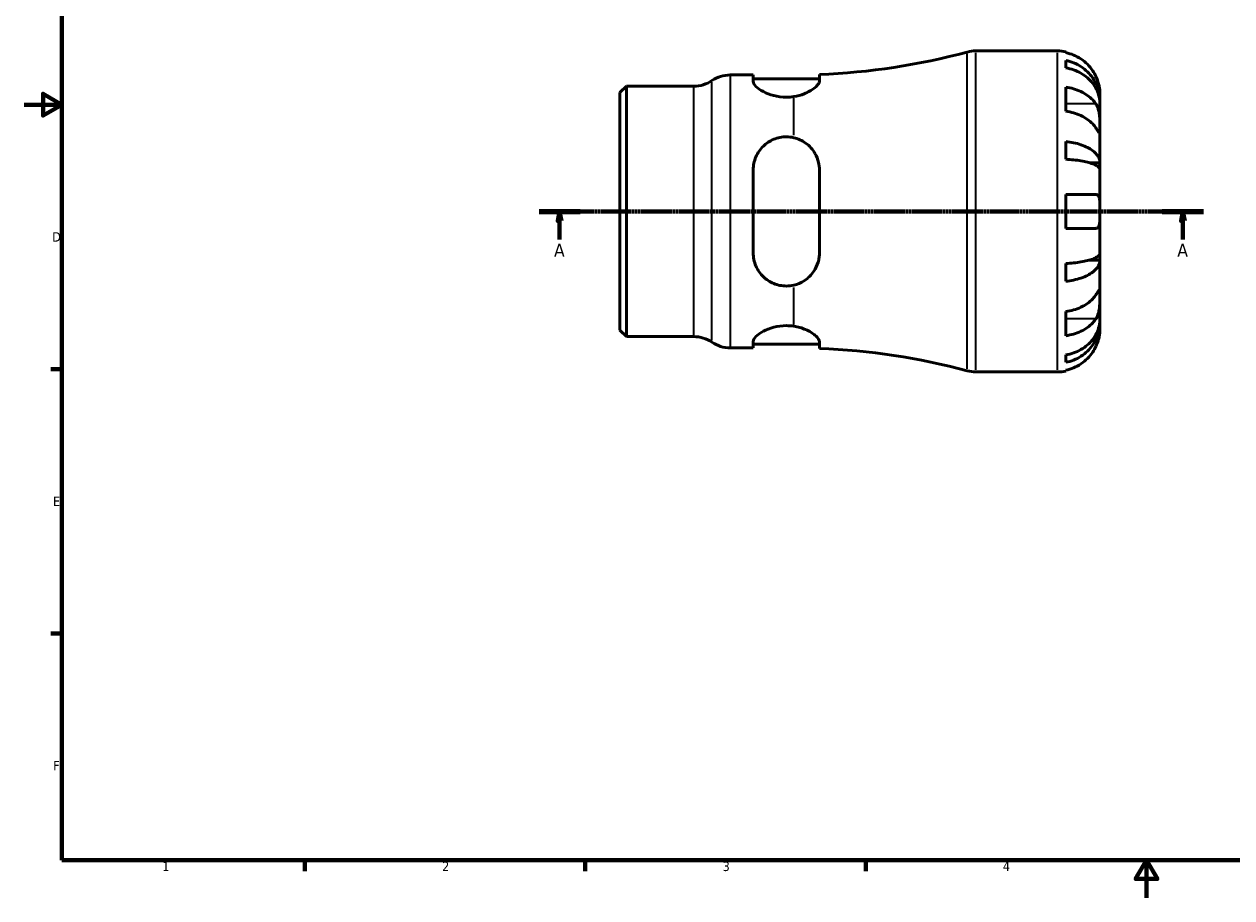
# Model space of a CAD drawing. Header units: millimetres. Extents: x -84 to 667, y 0 to 545.
# Tile 1 of 4: x 0 to 320, y 0 to 231. Entities that reach past the tile are written whole.
import ezdxf

# ---------------------------------------------------------------- set-up
doc = ezdxf.new("R2010")
doc.units = ezdxf.units.MM
doc.linetypes.add('CHAIN', pattern=[0.7087, 0.4724, -0.0591, 0.1181, -0.0591])
for name, color, linetype, lineweight in [('Border (ISO)', 7, 'Continuous', 70), ('Section Line (ISO)', 7, 'CHAIN', 70), ('Visible (ISO)', 7, 'Continuous', 50), ('Visible Narrow (ISO)', 7, 'Continuous', 35)]:
    doc.layers.add(name, color=color, linetype=linetype, lineweight=lineweight)
doc.styles.add('Label Text (ISO)', font='tahoma.ttf')
doc.styles.add('Note Text (ISO)', font='tahoma.ttf')

# ---------------------------------------------------------------- blocks, each defined once
blk = doc.blocks.new('Borders Default Border')
at = {"layer": 'Border (ISO)'}
for p, q in [((10, 140), (7.1, 140)), ((10, 70), (7.1, 70)), ((74.25, 10), (74.25, 7.1)), ((148.5, 10), (148.5, 7.1)), ((222.75, 10), (222.75, 7.1))]:
    blk.add_line(p, q, dxfattribs=at)
at = {"layer": 'Border (ISO)', "flags": 128}
for points in [[(10, 10), (10, 410), (584, 410), (584, 10), (10, 10)], [(0, 210), (10, 210), (5, 212.89), (5, 207.11), (10, 210)], [(297, 0), (297, 10), (294.11, 5), (299.89, 5), (297, 10)]]:
    blk.add_lwpolyline(points, dxfattribs=at)
at = {"layer": 'Border (ISO)', "color": 232, "true_color": 0xca0064, "char_height": 2.5, "attachment_point": 7, "style": 'Note Text (ISO)'}
for s, insert in [('D', (7.43, 173.75)), ('E', (7.64, 103.75)), ('F', (7.7, 33.75)), ('1', (36.56, 7.1)), ('2', (110.62, 7.1)), ('3', (184.85, 7.05)), ('4', (259, 7.1))]:
    blk.add_mtext(s, dxfattribs=dict(at, insert=insert))
blk = doc.blocks.new('2dTransSection0')
at = {"layer": 'Section Line (ISO)', "linetype": 'CHAIN'}
blk.add_line((136.27, 181.74), (312.09, 181.74), dxfattribs=at)
at = {"layer": 'Section Line (ISO)', "linetype": 'Continuous', "lineweight": 140}
for p, q in [((136.27, 181.74), (147.16, 181.74)), ((301.19, 181.74), (312.09, 181.74))]:
    blk.add_line(p, q, dxfattribs=at)
at = {"layer": 'Section Line (ISO)', "linetype": 'Continuous'}
for p, q in [((141.71, 181.74), (141.21, 179.24)), ((141.21, 179.24), (142.21, 179.24)), ((141.71, 179.24), (141.71, 181.74)), ((142.21, 179.24), (141.71, 181.74)), ((141.71, 174.35), (141.71, 179.24)), ((306.64, 181.74), (306.14, 179.24)), ((306.14, 179.24), (307.14, 179.24)), ((306.64, 179.24), (306.64, 181.74)), ((307.14, 179.24), (306.64, 181.74)), ((306.64, 174.35), (306.64, 179.24))]:
    blk.add_line(p, q, dxfattribs=at)
at = {"layer": 'Section Line (ISO)', "linetype": 'Continuous', "flags": 128}
for points in [[(142.21, 179.24), (141.71, 181.74), (141.21, 179.24), (142.21, 179.24)], [(307.14, 179.24), (306.64, 181.74), (306.14, 179.24), (307.14, 179.24)]]:
    blk.add_lwpolyline(points, dxfattribs=at)
at = {"layer": 'Section Line (ISO)'}
for points in [[(142.21, 179.24), (141.71, 181.74), (141.21, 179.24), (142.21, 179.24)], [(307.14, 179.24), (306.64, 181.74), (306.14, 179.24), (307.14, 179.24)]]:
    blk.add_solid(points, dxfattribs=at)
at = {"layer": 'Section Line (ISO)', "char_height": 3.5, "attachment_point": 7, "style": 'Label Text (ISO)'}
for insert in [(140.22, 169.74), (305.15, 169.74)]:
    blk.add_mtext('A', dxfattribs=dict(at, insert=insert))

msp = doc.modelspace()

# ---------------------------------------------------------------- linework, layer by layer
at = {"layer": 'Visible (ISO)'}
for p, q in [((251.795, 224.244), (273.425, 224.244)), ((275.675, 224.016), (275.675, 223.776)), ((275.675, 221.7), (275.675, 219.756)), ((186.823, 217.869), (192.948, 217.869)), ((192.948, 217.869), (192.948, 216.153)), ((210.448, 216.29), (210.448, 217.999)), ((157.675, 213.194), (159.375, 214.894)), ((159.375, 214.894), (177.216, 214.894)), ((159.375, 214.894), (159.375, 148.594)), ((192.948, 216.869), (210.448, 216.869)), ((275.675, 214.647), (275.675, 208.283)), ((157.675, 150.293), (157.675, 213.194)), ((284.675, 210.983), (284.64, 210.983)), ((284.675, 210.983), (284.675, 212.994)), ((284.675, 210.217), (284.675, 210.983)), ((284.675, 203.841), (284.675, 210.217)), ((284.675, 194.62), (284.675, 203.841)), ((275.675, 200.239), (275.675, 195.544)), ((192.948, 192.744), (192.948, 170.744)), ((210.448, 170.744), (210.448, 192.744)), ((284.675, 194.62), (281.946, 194.62)), ((284.675, 192.772), (284.675, 194.62)), ((284.675, 181.744), (284.675, 192.772)), ((275.675, 186.244), (275.675, 177.244)), ((284.675, 170.715), (284.675, 181.744)), ((284.675, 168.867), (284.675, 170.715)), ((275.675, 167.943), (275.675, 163.248)), ((284.675, 168.867), (281.946, 168.867)), ((284.675, 159.646), (284.675, 168.867)), ((284.675, 153.27), (284.675, 159.646)), ((275.675, 155.204), (275.675, 148.84)), ((157.675, 150.293), (159.375, 148.594)), ((284.675, 152.504), (284.64, 152.504)), ((284.675, 152.504), (284.675, 153.27)), ((284.675, 150.494), (284.675, 152.504)), ((159.375, 148.594), (177.216, 148.594)), ((192.948, 147.334), (192.948, 145.619)), ((210.448, 145.488), (210.448, 147.197)), ((186.823, 145.619), (192.948, 145.619)), ((192.948, 146.619), (210.448, 146.619)), ((275.675, 143.731), (275.675, 141.787)), ((251.795, 139.244), (273.425, 139.244)), ((275.675, 139.711), (275.675, 139.471))]:
    msp.add_line(p, q, dxfattribs=at)
for centre, radius, start, end in [((203.675, 394.164), 176.295, 272.2017, 285.09347), ((251.795, 215.744), 8.5, 90, 105.09347), ((273.425, 212.994), 11.25, 78.46304, 90), ((186.823, 209.369), 8.5, 90, 124.41151), ((177.216, 223.394), 8.5, 270, 304.41151), ((177.216, 140.094), 8.5, 55.58849, 90), ((186.823, 154.119), 8.5, 235.58849, 270), ((203.675, -30.676), 176.295, 74.90653, 87.7983), ((251.795, 147.744), 8.5, 254.90653, 270), ((273.425, 150.494), 11.25, 270, 281.53696)]:
    msp.add_arc(centre, radius, start, end, dxfattribs=at)
for points, knots in [([(283.608, 217.494), (283.375, 217.994), (283.092, 218.502), (282.35, 219.618), (281.861, 220.207), (280.878, 221.194), (280.294, 221.683), (279.036, 222.526), (278.361, 222.881), (277.098, 223.406), (276.395, 223.628), (275.675, 223.776)], [5.50227189, 5.50227189, 5.50227189, 5.50227189, 5.66172607, 5.66172607, 5.87111315, 5.87111315, 6.07951382, 6.07951382, 6.28791448, 6.28791448, 6.49007585, 6.49007585, 6.49007585, 6.49007585]), ([(275.675, 221.7), (276.396, 221.557), (277.101, 221.342), (278.366, 220.834), (279.04, 220.491), (280.299, 219.675), (280.883, 219.202), (281.865, 218.249), (282.354, 217.681), (283.196, 216.458), (283.55, 215.803), (284.082, 214.554), (284.31, 213.846), (284.606, 212.398), (284.675, 211.659), (284.675, 210.983)], [0.2134337, 0.2134337, 0.2134337, 0.2134337, 0.41601, 0.41601, 0.6243485, 0.6243485, 0.832687, 0.832687, 1.0415719, 1.0415719, 1.2504568, 1.2504568, 1.4601279, 1.4601279, 1.6697991, 1.6697991, 1.6697991, 1.6697991]), ([(284.675, 210.217), (284.675, 210.819), (284.606, 211.477), (284.31, 212.765), (284.082, 213.396), (283.55, 214.507), (283.196, 215.09), (282.354, 216.179), (281.865, 216.684), (280.883, 217.533), (280.299, 217.953), (279.04, 218.679), (278.366, 218.985), (277.101, 219.437), (276.396, 219.628), (275.675, 219.756)], [5.0161165, 5.0161165, 5.0161165, 5.0161165, 5.2257877, 5.2257877, 5.4354588, 5.4354588, 5.6443437, 5.6443437, 5.8532286, 5.8532286, 6.0615671, 6.0615671, 6.2699056, 6.2699056, 6.472482, 6.472482, 6.472482, 6.472482]), ([(284.675, 212.994), (284.675, 212.994), (284.676, 213.052), (284.671, 213.306), (284.664, 213.527), (284.612, 214.085), (284.571, 214.406), (284.441, 215.085), (284.36, 215.428), (284.188, 216.012), (284.114, 216.242), (283.954, 216.683), (283.871, 216.893), (283.726, 217.234), (283.668, 217.364), (283.608, 217.494)], [0, 0, 0, 0, 0.1255823, 0.1255823, 0.27758688, 0.27758688, 0.41565829, 0.41565829, 0.53558864, 0.53558864, 0.6106285, 0.6106285, 0.67830711, 0.67830711, 0.7205994, 0.7205994, 0.7205994, 0.7205994]), ([(203.675, 212.138), (203.02, 212.041), (202.349, 211.992), (201.698, 211.992), (200.589, 211.992), (199.426, 212.141), (197.318, 212.68), (196.37, 213.065), (194.814, 213.883), (194.118, 214.382), (193.185, 215.334), (192.948, 215.787), (192.948, 216.153)], [-0.1953163, -0.1953163, -0.1953163, -0.1953163, 0, 0, 0, 0.3325679, 0.3325679, 0.6651357, 0.6651357, 1.025953, 1.025953, 1.3867703, 1.3867703, 1.3867703, 1.3867703]), ([(210.448, 216.29), (210.448, 216.164), (210.421, 216.031), (210.311, 215.734), (210.22, 215.57), (209.851, 215.049), (209.476, 214.674), (208.328, 213.794), (207.458, 213.287), (205.596, 212.549), (204.671, 212.287), (203.675, 212.138)], [-1.2470036, -1.2470036, -1.2470036, -1.2470036, -1.1233038, -1.1233038, -0.9844809, -0.9844809, -0.6991517, -0.6991517, -0.309825, -0.309825, 0, 0, 0, 0]), ([(275.675, 214.647), (276.395, 214.542), (277.098, 214.385), (278.361, 214.014), (279.036, 213.763), (280.294, 213.167), (280.878, 212.821), (281.861, 212.123), (282.35, 211.707), (283.092, 210.918), (283.375, 210.558), (283.608, 210.205)], [0.21343841, 0.21343841, 0.21343841, 0.21343841, 0.41559978, 0.41559978, 0.62400044, 0.62400044, 0.8324011, 0.8324011, 1.04178819, 1.04178819, 1.20124236, 1.20124236, 1.20124236, 1.20124236]), ([(283.608, 203.841), (283.375, 204.194), (283.092, 204.554), (282.35, 205.343), (281.861, 205.759), (280.878, 206.457), (280.294, 206.803), (279.036, 207.399), (278.361, 207.65), (277.098, 208.021), (276.395, 208.179), (275.675, 208.283)], [5.50227189, 5.50227189, 5.50227189, 5.50227189, 5.66172607, 5.66172607, 5.87111315, 5.87111315, 6.07951382, 6.07951382, 6.28791448, 6.28791448, 6.49007585, 6.49007585, 6.49007585, 6.49007585]), ([(283.608, 210.205), (283.667, 210.115), (283.724, 210.022), (283.9, 209.704), (284.01, 209.465), (284.209, 208.931), (284.296, 208.637), (284.47, 207.89), (284.539, 207.43), (284.639, 206.398), (284.66, 205.837), (284.677, 204.761), (284.675, 204.261), (284.675, 203.841)], [-0.72474413, -0.72474413, -0.72474413, -0.72474413, -0.68292689, -0.68292689, -0.58946764, -0.58946764, -0.49014387, -0.49014387, -0.34933517, -0.34933517, -0.17856496, -0.17856496, 0, 0, 0, 0]), ([(192.948, 192.744), (192.948, 193.889), (193.185, 195.089), (194.118, 197.274), (194.814, 198.261), (196.37, 199.762), (197.318, 200.404), (199.426, 201.27), (200.589, 201.494), (202.349, 201.494), (203.02, 201.419), (203.675, 201.267)], [1.334521, 1.334521, 1.334521, 1.334521, 1.6953383, 1.6953383, 2.0561556, 2.0561556, 2.3887235, 2.3887235, 2.7212913, 2.7212913, 2.9166076, 2.9166076, 2.9166076, 2.9166076]), ([(284.675, 203.841), (284.675, 203.599), (284.675, 203.387), (284.673, 203.013), (284.671, 202.858), (284.649, 202.593), (284.625, 202.518), (284.525, 202.527), (284.452, 202.603), (284.274, 202.842), (284.186, 202.97), (283.982, 203.273), (283.869, 203.444), (283.7, 203.701), (283.655, 203.77), (283.608, 203.841)], [0, 0, 0, 0, 0.10230486, 0.10230486, 0.2116531, 0.2116531, 0.35868741, 0.35868741, 0.49861539, 0.49861539, 0.59613895, 0.59613895, 0.69034298, 0.69034298, 0.72355027, 0.72355027, 0.72355027, 0.72355027]), ([(203.675, 201.267), (204.23, 201.139), (204.764, 200.958), (205.819, 200.485), (206.333, 200.188), (207.825, 199.115), (208.662, 198.181), (209.709, 196.367), (210.032, 195.55), (210.373, 194.059), (210.448, 193.406), (210.448, 192.744)], [-1.2513045, -1.2513045, -1.2513045, -1.2513045, -1.0780586, -1.0780586, -0.8913535, -0.8913535, -0.4911229, -0.4911229, -0.2085197, -0.2085197, 0, 0, 0, 0]), ([(275.675, 200.239), (276.396, 200.164), (277.101, 200.051), (278.366, 199.784), (279.04, 199.605), (280.299, 199.177), (280.883, 198.929), (281.865, 198.43), (282.354, 198.132), (283.196, 197.49), (283.55, 197.147), (284.082, 196.493), (284.31, 196.121), (284.606, 195.362), (284.675, 194.975), (284.675, 194.62)], [0.2134337, 0.2134337, 0.2134337, 0.2134337, 0.41601, 0.41601, 0.6243485, 0.6243485, 0.832687, 0.832687, 1.0415719, 1.0415719, 1.2504568, 1.2504568, 1.4601279, 1.4601279, 1.6697991, 1.6697991, 1.6697991, 1.6697991]), ([(284.675, 192.772), (284.675, 192.947), (284.606, 193.138), (284.31, 193.513), (284.082, 193.696), (283.55, 194.019), (283.196, 194.188), (282.354, 194.505), (281.865, 194.652), (280.883, 194.898), (280.299, 195.02), (279.04, 195.231), (278.366, 195.32), (277.101, 195.451), (276.396, 195.507), (275.675, 195.544)], [5.0161165, 5.0161165, 5.0161165, 5.0161165, 5.2257877, 5.2257877, 5.4354588, 5.4354588, 5.6443437, 5.6443437, 5.8532286, 5.8532286, 6.0615671, 6.0615671, 6.2699056, 6.2699056, 6.472482, 6.472482, 6.472482, 6.472482]), ([(275.675, 186.244), (276.395, 186.244), (277.098, 186.244), (278.361, 186.244), (279.036, 186.244), (280.294, 186.244), (280.878, 186.244), (281.861, 186.244), (282.35, 186.244), (283.092, 186.244), (283.375, 186.244), (283.608, 186.244)], [0.21343841, 0.21343841, 0.21343841, 0.21343841, 0.41559978, 0.41559978, 0.62400044, 0.62400044, 0.8324011, 0.8324011, 1.04178819, 1.04178819, 1.20124236, 1.20124236, 1.20124236, 1.20124236]), ([(283.608, 186.244), (283.68, 186.244), (283.749, 186.236), (283.925, 186.192), (284.024, 186.14), (284.211, 185.98), (284.294, 185.866), (284.468, 185.502), (284.539, 185.219), (284.64, 184.474), (284.66, 183.998), (284.677, 182.927), (284.675, 182.338), (284.675, 181.744)], [-0.71968867, -0.71968867, -0.71968867, -0.71968867, -0.66913349, -0.66913349, -0.58448293, -0.58448293, -0.49008499, -0.49008499, -0.34765985, -0.34765985, -0.17827673, -0.17827673, 0, 0, 0, 0]), ([(284.675, 181.744), (284.675, 181.343), (284.676, 180.943), (284.671, 180.129), (284.666, 179.722), (284.624, 178.857), (284.577, 178.434), (284.424, 177.878), (284.345, 177.701), (284.167, 177.461), (284.078, 177.383), (283.872, 177.274), (283.755, 177.246), (283.621, 177.244), (283.615, 177.244), (283.608, 177.244)], [-3.12621297, -3.12621297, -3.12621297, -3.12621297, -3.00592131, -3.00592131, -2.87295675, -2.87295675, -2.69789372, -2.69789372, -2.58338701, -2.58338701, -2.49547573, -2.49547573, -2.40310236, -2.40310236, -2.39831682, -2.39831682, -2.39831682, -2.39831682]), ([(283.608, 177.244), (283.375, 177.244), (283.092, 177.244), (282.35, 177.244), (281.861, 177.244), (280.878, 177.244), (280.294, 177.244), (279.036, 177.244), (278.361, 177.244), (277.098, 177.244), (276.395, 177.244), (275.675, 177.244)], [5.50227189, 5.50227189, 5.50227189, 5.50227189, 5.66172607, 5.66172607, 5.87111315, 5.87111315, 6.07951382, 6.07951382, 6.28791448, 6.28791448, 6.49007585, 6.49007585, 6.49007585, 6.49007585]), ([(203.675, 162.22), (203.02, 162.068), (202.349, 161.994), (201.698, 161.994), (200.589, 161.994), (199.426, 162.217), (197.318, 163.083), (196.37, 163.726), (194.814, 165.226), (194.118, 166.213), (193.185, 168.398), (192.948, 169.598), (192.948, 170.744)], [-0.1953163, -0.1953163, -0.1953163, -0.1953163, 0, 0, 0, 0.3325679, 0.3325679, 0.6651357, 0.6651357, 1.025953, 1.025953, 1.3867703, 1.3867703, 1.3867703, 1.3867703]), ([(210.448, 170.744), (210.448, 170.349), (210.421, 169.958), (210.31, 169.138), (210.22, 168.712), (209.851, 167.445), (209.475, 166.639), (208.327, 164.908), (207.457, 164.042), (205.596, 162.849), (204.671, 162.451), (203.675, 162.22)], [-1.2470518, -1.2470518, -1.2470518, -1.2470518, -1.1233384, -1.1233384, -0.9844993, -0.9844993, -0.6991341, -0.6991341, -0.3098144, -0.3098144, -0.0000478, -0.0000478, -0.0000478, -0.0000478]), ([(275.675, 167.943), (276.396, 167.98), (277.101, 168.036), (278.366, 168.167), (279.04, 168.256), (280.299, 168.467), (280.883, 168.589), (281.865, 168.835), (282.354, 168.982), (283.196, 169.299), (283.55, 169.468), (284.082, 169.791), (284.31, 169.974), (284.606, 170.349), (284.675, 170.54), (284.675, 170.715)], [0.2134337, 0.2134337, 0.2134337, 0.2134337, 0.41601, 0.41601, 0.6243485, 0.6243485, 0.832687, 0.832687, 1.0415719, 1.0415719, 1.2504568, 1.2504568, 1.4601279, 1.4601279, 1.6697991, 1.6697991, 1.6697991, 1.6697991]), ([(284.675, 168.867), (284.675, 168.512), (284.606, 168.125), (284.31, 167.366), (284.082, 166.995), (283.55, 166.34), (283.196, 165.997), (282.354, 165.355), (281.865, 165.058), (280.883, 164.558), (280.299, 164.31), (279.04, 163.882), (278.366, 163.703), (277.101, 163.436), (276.396, 163.323), (275.675, 163.248)], [5.0161165, 5.0161165, 5.0161165, 5.0161165, 5.2257877, 5.2257877, 5.4354588, 5.4354588, 5.6443437, 5.6443437, 5.8532286, 5.8532286, 6.0615671, 6.0615671, 6.2699056, 6.2699056, 6.472482, 6.472482, 6.472482, 6.472482]), ([(283.608, 159.646), (283.667, 159.736), (283.724, 159.822), (283.9, 160.089), (284.01, 160.256), (284.209, 160.552), (284.296, 160.677), (284.47, 160.904), (284.539, 160.97), (284.639, 160.957), (284.66, 160.842), (284.677, 160.4), (284.675, 160.067), (284.675, 159.646)], [-0.72474413, -0.72474413, -0.72474413, -0.72474413, -0.68292689, -0.68292689, -0.58946764, -0.58946764, -0.49014387, -0.49014387, -0.34933517, -0.34933517, -0.17856496, -0.17856496, 0, 0, 0, 0]), ([(275.675, 155.204), (276.395, 155.309), (277.098, 155.466), (278.361, 155.837), (279.036, 156.088), (280.294, 156.684), (280.878, 157.03), (281.861, 157.728), (282.35, 158.144), (283.092, 158.933), (283.375, 159.293), (283.608, 159.646)], [0.21343841, 0.21343841, 0.21343841, 0.21343841, 0.41559978, 0.41559978, 0.62400044, 0.62400044, 0.8324011, 0.8324011, 1.04178819, 1.04178819, 1.20124236, 1.20124236, 1.20124236, 1.20124236]), ([(284.675, 159.646), (284.675, 159.405), (284.675, 159.138), (284.673, 158.539), (284.671, 158.208), (284.649, 157.396), (284.625, 156.91), (284.525, 155.959), (284.452, 155.504), (284.274, 154.771), (284.186, 154.485), (283.982, 153.959), (283.869, 153.721), (283.7, 153.427), (283.655, 153.353), (283.608, 153.282)], [0, 0, 0, 0, 0.10230486, 0.10230486, 0.2116531, 0.2116531, 0.35868741, 0.35868741, 0.49861539, 0.49861539, 0.59613895, 0.59613895, 0.69034298, 0.69034298, 0.72355027, 0.72355027, 0.72355027, 0.72355027]), ([(192.948, 147.334), (192.948, 147.7), (193.185, 148.153), (194.118, 149.105), (194.814, 149.604), (196.37, 150.422), (197.318, 150.807), (199.426, 151.346), (200.589, 151.495), (202.349, 151.495), (203.02, 151.446), (203.675, 151.349)], [1.334521, 1.334521, 1.334521, 1.334521, 1.6953383, 1.6953383, 2.0561556, 2.0561556, 2.3887235, 2.3887235, 2.7212913, 2.7212913, 2.9166076, 2.9166076, 2.9166076, 2.9166076]), ([(203.675, 151.349), (204.23, 151.266), (204.764, 151.148), (205.819, 150.845), (206.333, 150.657), (207.825, 150.005), (208.662, 149.475), (209.709, 148.588), (210.032, 148.224), (210.373, 147.641), (210.448, 147.408), (210.448, 147.197)], [-1.2513045, -1.2513045, -1.2513045, -1.2513045, -1.0780586, -1.0780586, -0.8913535, -0.8913535, -0.4911229, -0.4911229, -0.2085197, -0.2085197, 0, 0, 0, 0]), ([(283.608, 153.282), (283.375, 152.929), (283.092, 152.569), (282.35, 151.78), (281.861, 151.364), (280.878, 150.666), (280.294, 150.32), (279.036, 149.724), (278.361, 149.473), (277.098, 149.102), (276.395, 148.945), (275.675, 148.84)], [5.50227189, 5.50227189, 5.50227189, 5.50227189, 5.66172607, 5.66172607, 5.87111315, 5.87111315, 6.07951382, 6.07951382, 6.28791448, 6.28791448, 6.49007585, 6.49007585, 6.49007585, 6.49007585]), ([(275.675, 143.731), (276.396, 143.859), (277.101, 144.05), (278.366, 144.503), (279.04, 144.808), (280.299, 145.534), (280.883, 145.955), (281.865, 146.803), (282.354, 147.308), (283.196, 148.397), (283.55, 148.98), (284.082, 150.091), (284.31, 150.722), (284.606, 152.01), (284.675, 152.668), (284.675, 153.27)], [0.2134337, 0.2134337, 0.2134337, 0.2134337, 0.41601, 0.41601, 0.6243485, 0.6243485, 0.832687, 0.832687, 1.0415719, 1.0415719, 1.2504568, 1.2504568, 1.4601279, 1.4601279, 1.6697991, 1.6697991, 1.6697991, 1.6697991]), ([(284.675, 152.504), (284.675, 151.828), (284.606, 151.089), (284.31, 149.641), (284.082, 148.933), (283.55, 147.684), (283.196, 147.029), (282.354, 145.806), (281.865, 145.238), (280.883, 144.285), (280.299, 143.812), (279.04, 142.996), (278.366, 142.653), (277.101, 142.145), (276.396, 141.93), (275.675, 141.787)], [5.0161165, 5.0161165, 5.0161165, 5.0161165, 5.2257877, 5.2257877, 5.4354588, 5.4354588, 5.6443437, 5.6443437, 5.8532286, 5.8532286, 6.0615671, 6.0615671, 6.2699056, 6.2699056, 6.472482, 6.472482, 6.472482, 6.472482]), ([(283.608, 145.994), (283.68, 146.149), (283.749, 146.305), (283.925, 146.725), (284.024, 146.989), (284.211, 147.54), (284.294, 147.825), (284.468, 148.511), (284.539, 148.891), (284.64, 149.615), (284.66, 149.929), (284.677, 150.376), (284.675, 150.494), (284.675, 150.494)], [-0.71968867, -0.71968867, -0.71968867, -0.71968867, -0.66913349, -0.66913349, -0.58448293, -0.58448293, -0.49008499, -0.49008499, -0.34765985, -0.34765985, -0.17827673, -0.17827673, 0, 0, 0, 0]), ([(275.675, 139.711), (276.395, 139.859), (277.098, 140.081), (278.361, 140.606), (279.036, 140.961), (280.294, 141.804), (280.878, 142.294), (281.861, 143.28), (282.35, 143.869), (283.092, 144.985), (283.375, 145.493), (283.608, 145.994)], [0.21343841, 0.21343841, 0.21343841, 0.21343841, 0.41559978, 0.41559978, 0.62400044, 0.62400044, 0.8324011, 0.8324011, 1.04178819, 1.04178819, 1.20124236, 1.20124236, 1.20124236, 1.20124236])]:
    msp.add_open_spline(points, degree=3, knots=knots, dxfattribs=at)
at = {"layer": 'Visible Narrow (ISO)'}
for p, q in [((251.795, 223.72), (251.795, 139.767)), ((273.425, 139.767), (273.425, 223.72)), ((249.581, 140.056), (249.581, 223.431)), ((186.823, 217.424), (186.823, 146.063)), ((177.216, 149.002), (177.216, 214.485)), ((182.019, 147.532), (182.019, 215.955)), ((203.675, 201.914), (203.675, 211.713)), ((283.211, 210.205), (276.072, 210.205)), ((203.675, 151.774), (203.675, 161.573)), ((283.211, 153.282), (276.072, 153.282))]:
    msp.add_line(p, q, dxfattribs=at)

# ---------------------------------------------------------------- block references
msp.add_blockref('Borders Default Border', (0, 0))
at = {"layer": 'Section Line (ISO)'}
msp.add_blockref('2dTransSection0', (0, 0), dxfattribs=at)

doc.saveas('drawing.dxf')
